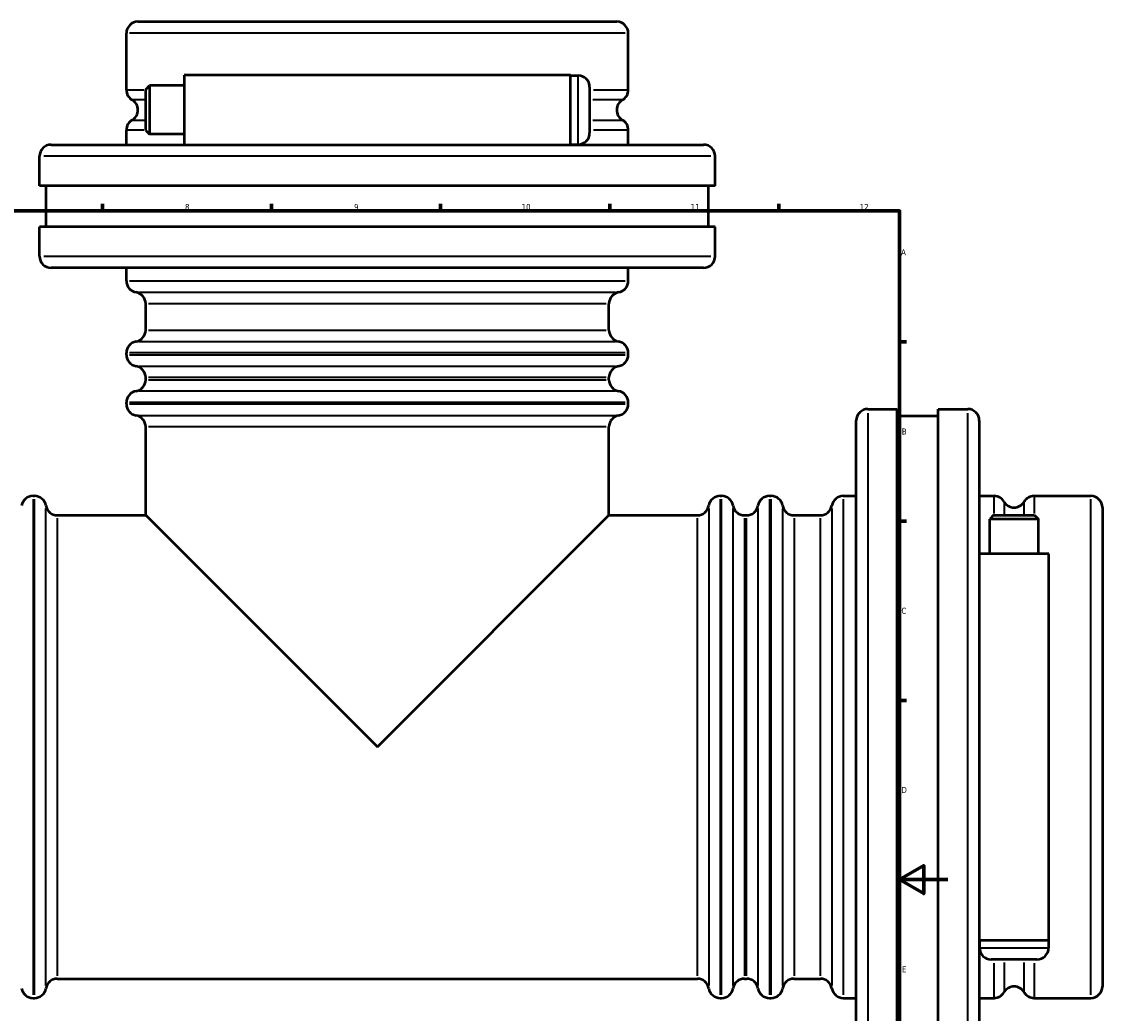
# Model space of a CAD drawing. Header units: millimetres. Extents: x -119 to 1313, y -331 to 1658.
# Tile 7 of 12: x 457 to 905, y 242 to 652. Entities that reach past the tile are written whole.
import ezdxf

# ---------------------------------------------------------------- set-up
doc = ezdxf.new("R2010")
doc.units = ezdxf.units.MM
for name, color, linetype, lineweight in [('Border (ISO)', 7, 'Continuous', 70), ('Visible (ISO)', 7, 'Continuous', 50), ('Visible Narrow (ISO)', 7, 'Continuous', 35)]:
    doc.layers.add(name, color=color, linetype=linetype, lineweight=lineweight)
doc.styles.add('Note Text (ISO)', font='tahoma.ttf')

# ---------------------------------------------------------------- blocks, each defined once
blk = doc.blocks.new('Borders Default Border')
at = {"layer": 'Border (ISO)'}
for p, q in [((490.58, 574), (490.58, 576.9)), ((560.67, 574), (560.67, 576.9)), ((630.75, 574), (630.75, 576.9)), ((700.83, 574), (700.83, 576.9)), ((770.92, 574), (770.92, 576.9)), ((821, 519.75), (823.9, 519.75)), ((821, 445.5), (823.9, 445.5)), ((821, 371.25), (823.9, 371.25))]:
    blk.add_line(p, q, dxfattribs=at)
at = {"layer": 'Border (ISO)', "flags": 128}
for points in [[(20, 20), (20, 574), (821, 574), (821, 20), (20, 20)], [(841, 297), (821, 297), (831, 302.77), (831, 291.23), (821, 297)]]:
    blk.add_lwpolyline(points, dxfattribs=at)
at = {"layer": 'Border (ISO)', "color": 232, "true_color": 0xca0064, "char_height": 2.5, "attachment_point": 7, "style": 'Note Text (ISO)'}
for s, insert in [('8', (524.81, 574.34)), ('9', (594.88, 574.35)), ('10', (664.29, 574.35)), ('11', (734.37, 574.4)), ('12', (804.46, 574.4)), ('A', (821.59, 555.62)), ('B', (821.89, 481.38)), ('C', (821.73, 407.08)), ('D', (821.73, 332.88)), ('E', (821.94, 258.63))]:
    blk.add_mtext(s, dxfattribs=dict(at, insert=insert))

msp = doc.modelspace()

# ---------------------------------------------------------------- linework, layer by layer
at = {"layer": 'Visible (ISO)'}
for p, q in [((505.331, 652.427), (703.731, 652.427)), ((500.531, 624.141), (500.531, 647.627)), ((708.531, 624.141), (708.531, 647.627)), ((524.531, 630.227), (524.531, 601.427)), ((684.531, 630.227), (524.531, 630.227)), ((684.531, 601.427), (684.531, 630.227)), ((684.531, 630.127), (687.731, 630.127)), ((508.531, 624.307), (510.131, 625.907)), ((508.531, 607.347), (508.531, 624.307)), ((510.131, 625.907), (510.131, 605.747)), ((524.531, 625.907), (510.131, 625.907)), ((692.531, 625.327), (692.531, 606.327)), ((500.531, 601.427), (500.531, 607.514)), ((508.531, 607.347), (510.131, 605.747)), ((524.531, 605.747), (510.131, 605.747)), ((708.531, 601.427), (708.531, 607.514)), ((469.331, 601.427), (739.731, 601.427)), ((684.531, 601.527), (687.731, 601.527)), ((464.531, 584.427), (464.531, 596.627)), ((744.531, 584.427), (744.531, 596.627)), ((744.531, 584.427), (464.531, 584.427)), ((467.331, 567.427), (467.331, 584.427)), ((741.731, 567.427), (741.731, 584.427)), ((744.531, 567.427), (464.531, 567.427)), ((464.531, 555.227), (464.531, 567.427)), ((744.531, 555.227), (744.531, 567.427)), ((739.731, 550.427), (469.331, 550.427)), ((500.531, 545.027), (500.531, 550.427)), ((708.531, 545.027), (708.531, 550.427)), ((508.531, 524.627), (508.531, 535.562)), ((700.531, 524.627), (700.531, 535.562)), ((500.531, 514.427), (500.531, 515.162)), ((708.531, 514.427), (708.531, 515.162)), ((508.531, 504.093), (508.531, 504.962)), ((700.531, 504.093), (700.531, 504.962)), ((500.531, 494.027), (500.531, 494.627)), ((708.531, 494.027), (708.531, 494.627)), ((807.831, 491.927), (820.031, 491.927)), ((820.031, 211.927), (820.031, 491.927)), ((820.031, 489.127), (837.031, 489.127)), ((837.031, 211.927), (837.031, 491.927)), ((837.031, 491.927), (849.231, 491.927)), ((508.531, 447.927), (508.531, 484.562)), ((700.531, 447.927), (700.531, 484.562)), ((803.031, 216.727), (803.031, 487.127)), ((854.031, 487.127), (854.031, 216.727)), ((461.831, 455.927), (462.431, 455.927)), ((746.631, 455.927), (747.231, 455.927)), ((767.031, 455.927), (767.765, 455.927)), ((797.631, 455.927), (803.031, 455.927)), ((854.031, 455.927), (860.117, 455.927)), ((876.745, 455.927), (900.231, 455.927)), ((905.031, 451.127), (905.031, 252.727)), ((471.897, 447.927), (508.531, 447.927)), ((508.531, 447.927), (604.531, 351.927)), ((604.531, 351.927), (700.531, 447.927)), ((700.531, 447.927), (737.165, 447.927)), ((756.697, 447.927), (757.565, 447.927)), ((777.231, 447.927), (788.165, 447.927)), ((859.951, 447.927), (858.351, 446.327)), ((878.511, 446.327), (858.351, 446.327)), ((858.351, 431.927), (858.351, 446.327)), ((859.951, 447.927), (876.911, 447.927)), ((876.911, 447.927), (878.511, 446.327)), ((878.511, 431.927), (878.511, 446.327)), ((882.831, 431.927), (854.031, 431.927)), ((882.831, 271.927), (882.831, 431.927)), ((854.031, 271.927), (882.831, 271.927)), ((854.131, 271.927), (854.131, 268.727)), ((882.731, 271.927), (882.731, 268.727)), ((877.931, 263.927), (858.931, 263.927)), ((471.897, 255.927), (737.165, 255.927)), ((756.697, 255.927), (757.565, 255.927)), ((777.231, 255.927), (788.165, 255.927)), ((461.831, 247.927), (462.431, 247.927)), ((746.631, 247.927), (747.231, 247.927)), ((767.031, 247.927), (767.765, 247.927)), ((797.631, 247.927), (803.031, 247.927)), ((854.031, 247.927), (860.117, 247.927)), ((876.745, 247.927), (900.231, 247.927))]:
    msp.add_line(p, q, dxfattribs=at)
for centre, start, end in [((505.331, 647.627), 90, 180), ((703.731, 647.627), 0, 90), ((687.731, 625.327), 0, 90), ((505.331, 624.141), 180, 240), ((703.731, 624.141), 300, 0), ((500.531, 615.827), 300, 60), ((708.531, 615.827), 120, 240), ((505.331, 607.514), 120, 180), ((703.731, 607.514), 0, 60), ((687.731, 606.327), 270, 0), ((469.331, 596.627), 90, 180), ((739.731, 596.627), 0, 90), ((469.331, 555.227), 180, 270), ((739.731, 555.227), 270, 0), ((505.331, 545.027), 180, 260.40593), ((703.731, 545.027), 279.59407, 0), ((503.731, 535.562), 0, 80.40593), ((705.331, 535.562), 99.59407, 180), ((503.731, 524.627), 279.59407, 0), ((705.331, 524.627), 180, 260.40593), ((505.331, 515.162), 99.59407, 180), ((703.731, 515.162), 0, 80.40593), ((505.331, 514.427), 180, 260.40593), ((703.731, 514.427), 279.59407, 0), ((503.731, 504.962), 0, 80.40593), ((705.331, 504.962), 99.59407, 180), ((503.731, 504.093), 279.59407, 0), ((705.331, 504.093), 180, 260.40593), ((505.331, 494.627), 99.59407, 180), ((703.731, 494.627), 0, 80.40593), ((505.331, 494.027), 180, 260.40593), ((703.731, 494.027), 279.59407, 0), ((503.731, 484.562), 0, 80.40593), ((705.331, 484.562), 99.59407, 180), ((807.831, 487.127), 90, 180), ((849.231, 487.127), 0, 90), ((461.831, 451.127), 90, 170.40593), ((462.431, 451.127), 9.59407, 90), ((746.631, 451.127), 90, 170.40593), ((747.231, 451.127), 9.59407, 90), ((767.031, 451.127), 90, 170.40593), ((767.765, 451.127), 9.59407, 90), ((797.631, 451.127), 90, 170.40593), ((860.117, 451.127), 30, 90), ((868.431, 455.927), 210, 330), ((876.745, 451.127), 90, 150), ((900.231, 451.127), 0, 90), ((471.897, 452.727), 189.59407, 270), ((737.165, 452.727), 270, 350.40593), ((756.697, 452.727), 189.59407, 270), ((757.565, 452.727), 270, 350.40593), ((777.231, 452.727), 189.59407, 270), ((788.165, 452.727), 270, 350.40593), ((858.931, 268.727), 180, 270), ((877.931, 268.727), 270, 0), ((471.897, 251.127), 90, 170.40593), ((737.165, 251.127), 9.59407, 90), ((756.697, 251.127), 90, 170.40593), ((757.565, 251.127), 9.59407, 90), ((777.231, 251.127), 90, 170.40593), ((788.165, 251.127), 9.59407, 90), ((461.831, 252.727), 189.59407, 270), ((462.431, 252.727), 270, 350.40593), ((746.631, 252.727), 189.59407, 270), ((747.231, 252.727), 270, 350.40593), ((767.031, 252.727), 189.59407, 270), ((767.765, 252.727), 270, 350.40593), ((797.631, 252.727), 189.59407, 270), ((868.431, 247.927), 30, 150), ((900.231, 252.727), 270, 0), ((860.117, 252.727), 270, 330), ((876.745, 252.727), 210, 270)]:
    msp.add_arc(centre, 4.8, start, end, dxfattribs=at)
at = {"layer": 'Visible Narrow (ISO)'}
for p, q in [((707.251, 647.627), (501.812, 647.627)), ((687.731, 601.703), (687.731, 629.951)), ((500.551, 624.141), (507.76, 624.141)), ((694.054, 624.141), (708.49, 624.141)), ((507.99, 619.984), (502.945, 619.984)), ((706.096, 619.984), (693.83, 619.984)), ((502.945, 611.67), (507.99, 611.67)), ((693.83, 611.67), (706.096, 611.67)), ((507.76, 607.514), (500.551, 607.514)), ((708.49, 607.514), (694.054, 607.514)), ((742.808, 596.627), (466.255, 596.627)), ((466.255, 555.227), (742.808, 555.227)), ((501.812, 545.027), (707.251, 545.027)), ((505.762, 540.295), (703.3, 540.295)), ((699.349, 535.562), (509.713, 535.562)), ((509.713, 524.627), (699.349, 524.627)), ((505.762, 519.895), (703.3, 519.895)), ((707.251, 515.162), (501.812, 515.162)), ((501.812, 514.427), (707.251, 514.427)), ((505.762, 509.695), (703.3, 509.695)), ((699.349, 504.962), (509.713, 504.962)), ((509.713, 504.093), (699.349, 504.093)), ((703.3, 499.36), (505.762, 499.36)), ((707.251, 494.627), (501.812, 494.627)), ((501.812, 494.027), (707.251, 494.027)), ((505.762, 489.295), (703.3, 489.295)), ((807.831, 490.204), (807.831, 213.651)), ((849.231, 213.651), (849.231, 490.204)), ((699.349, 484.562), (509.713, 484.562)), ((461.831, 454.647), (461.831, 249.208)), ((462.431, 249.208), (462.431, 454.647)), ((746.631, 454.647), (746.631, 249.208)), ((747.231, 249.208), (747.231, 454.647)), ((767.031, 454.647), (767.031, 249.208)), ((767.765, 249.208), (767.765, 454.647)), ((797.631, 454.647), (797.631, 249.208)), ((860.117, 448.698), (860.117, 455.907)), ((864.274, 453.513), (864.274, 448.469)), ((872.588, 448.469), (872.588, 453.513)), ((876.745, 455.907), (876.745, 448.698)), ((900.231, 249.208), (900.231, 454.647)), ((467.164, 253.159), (467.164, 450.696)), ((741.898, 450.696), (741.898, 253.159)), ((751.964, 253.159), (751.964, 450.696)), ((762.298, 450.696), (762.298, 253.159)), ((772.498, 450.696), (772.498, 253.159)), ((792.898, 450.696), (792.898, 253.159)), ((471.897, 446.745), (471.897, 257.109)), ((737.165, 257.109), (737.165, 446.745)), ((756.697, 446.745), (756.697, 257.109)), ((757.565, 257.109), (757.565, 446.745)), ((777.231, 446.745), (777.231, 257.109)), ((788.165, 257.109), (788.165, 446.745)), ((854.307, 268.727), (882.555, 268.727)), ((860.117, 247.968), (860.117, 262.405)), ((864.274, 262.629), (864.274, 250.362)), ((872.588, 250.362), (872.588, 262.629)), ((876.745, 262.405), (876.745, 247.968))]:
    msp.add_line(p, q, dxfattribs=at)

# ---------------------------------------------------------------- block references
msp.add_blockref('Borders Default Border', (0, 0))

doc.saveas('drawing.dxf')
